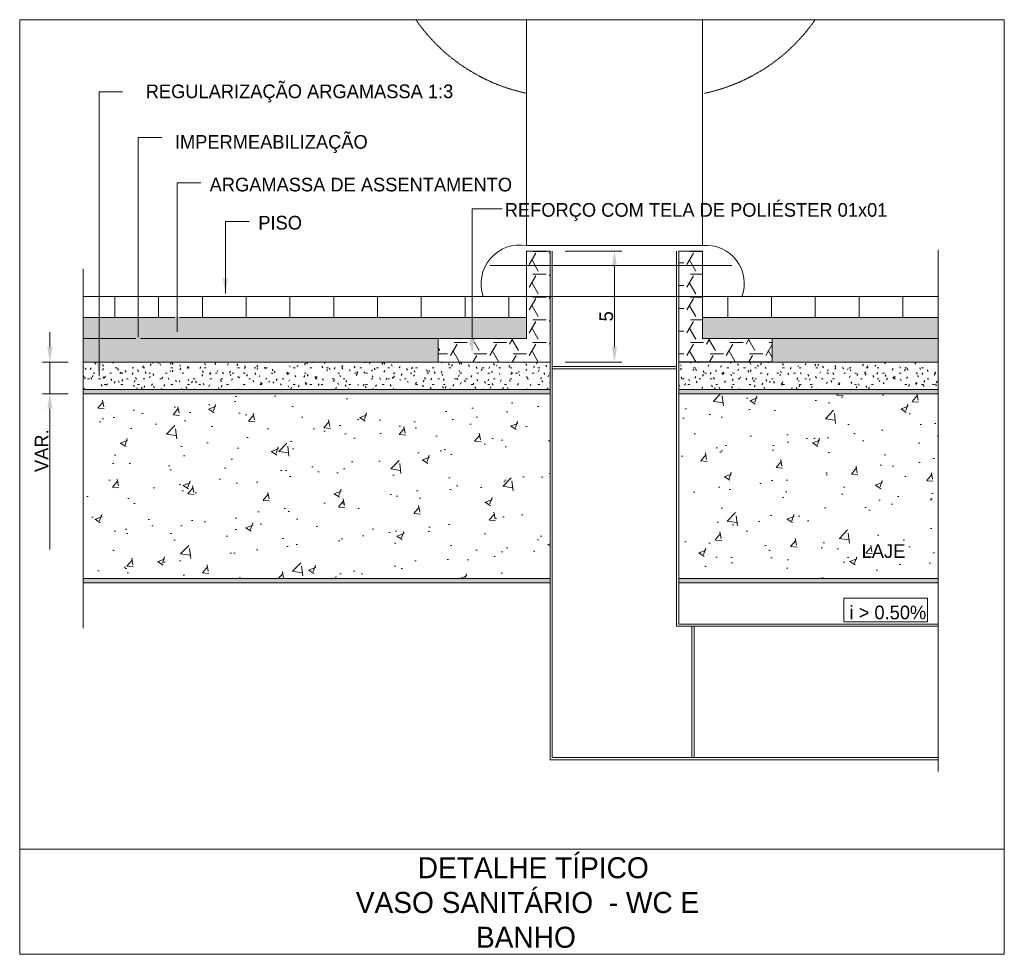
# Model space of a CAD drawing. Header units: millimetres. Extents: x -18260 to 188148, y -14086 to 2351883.
# Tile 253 of 256: x 175205 to 179703, y 1995 to 6263. Entities that reach past the tile are written whole.
import ezdxf

# ---------------------------------------------------------------- set-up
doc = ezdxf.new("R2010")
doc.units = ezdxf.units.MM
doc.linetypes.add('Projeção', pattern=[3.5, 2, -1.5])
for name, color, linetype, lineweight in [('A-DETL', 90, 'Continuous', 9), ('A-DETL-GENF', 92, 'Continuous', 50), ('A-DETL-THIN', 151, 'Continuous', 9), ('A-FLOR-OVHD', 1, 'Projeção', 9), ('G-ANNO-TEXT', 231, 'Continuous', 9)]:
    doc.layers.add(name, color=color, linetype=linetype, lineweight=lineweight)
doc.styles.add('Century Gothic_6', font='GOTHIC.TTF', dxfattribs={"height": 95.99148})
doc.styles.add('Century Gothic_7', font='GOTHIC.TTF', dxfattribs={"height": 62.394462})
pattern_1 = [(0, (172847.983, 0), (101.6, 25.4), [8.382, -67.818, 8.382, -67.818, -406.4]), (0, (172847.983, 0), (101.6, 25.4), [-152.4, 8.382, -144.018, 8.382, -67.818, -177.8]), (0, (172847.983, 0), (101.6, 25.4), [-381, 8.382, -42.418, 8.382, -118.618]), (120, (172886.083, 12.7), (-72.797045, 75.28818), [8.382, -67.818, 8.382, -67.818, -406.4]), (120, (172886.083, 12.7), (-72.797045, 75.28818), [-152.4, 8.382, -144.018, 8.382, -67.818, -177.8]), (120, (172886.083, 12.7), (-72.797045, 75.28818), [-381, 8.382, -42.418, 8.382, -118.618]), (240, (172898.783, 63.5), (-28.802955, -100.68818), [8.382, -67.818, 8.382, -67.818, -406.4]), (240, (172898.783, 63.5), (-28.802955, -100.68818), [-152.4, 8.382, -144.018, 8.382, -67.818, -177.8]), (240, (172898.783, 63.5), (-28.802955, -100.68818), [-381, 8.382, -42.418, 8.382, -118.618])]
pattern_2 = [(90, (-2594360.34, -1359979.98), (-200, 1e-14), [])]

msp = doc.modelspace()

# ---------------------------------------------------------------- hatches: boundary and pattern name
at = {"layer": 'A-DETL-GENF', "lineweight": 9}
h = msp.add_hatch(dxfattribs=at)
h.set_pattern_fill('FP_267', color=12, style=0, pattern_type=2)
h.set_pattern_definition([(180, (-2594210.34, -1359928.02), (-1e-14, -103.923), [60, -120]), (60, (-2594210.34, -1359928.02), (-0.000412, 103.9232863), [60, -300]), (120, (-2594180.34, -1359876.06), (0.000412, 103.9232863), [60, -300]), (180, (-2594210.34, -1359824.1), (-1e-14, -103.923), [60, -120]), (60, (-2594300.34, -1359876.06), (-0.000412, 103.9232863), [60, -300]), (120, (-2594270.34, -1359928.02), (0.000412, 103.9232863), [60, -300]), (180, (-2594210.34, -1360031.94), (-1e-14, -103.923), [60, -120]), (60, (-2594210.34, -1360031.943), (-0.000412, 103.9232863), [60, -300]), (120, (-2594180.34, -1359979.98), (0.000412, 103.9232863), [60, -300]), (60, (-2594300.34, -1359979.98), (-0.000412, 103.9232863), [60, -300]), (120, (-2594270.34, -1360031.943), (0.000412, 103.9232863), [60, -300]), (180, (-2594300.34, -1359979.98), (-1e-14, -103.923), [60, -120]), (180, (-2594300.34, -1359876.06), (-1e-14, -103.923), [60, -120])])
h.paths.add_polyline_path([(177628.396, 4698.954), (177628.396, 5206.048), (177520.334, 5206.048), (177520.334, 4806.913), (177116.751, 4806.913), (177116.751, 4698.954), (177283.184, 4698.954)])
h.paths.add_polyline_path([(178216.145, 4701.048), (178642.368, 4701.048), (178642.368, 4806.913), (178324.126, 4806.913), (178324.126, 5206.048), (178216.145, 5206.048)])
h.paths.add_polyline_path([(177271.704, 4734.565), (177260.224, 4803.445), (177283.184, 4803.445), (177272.723, 4740.677)])
at = {"layer": 'A-DETL-GENF'}
for points in [[(177910.796, 5137.168), (177933.756, 5137.168), (177922.276, 5206.048)], [(176144.907, 5012.843), (176156.364, 5081.727), (176133.404, 5081.719)], [(175924.331, 4837.97), (175935.811, 4906.85), (175912.851, 4906.85)], [(175745.909, 4744.576), (175757.389, 4813.456), (175734.429, 4813.456)], [(177271.704, 4734.565), (177283.184, 4803.445), (177260.224, 4803.445)], [(175343.05, 4698.954), (175354.53, 4767.834), (175331.57, 4767.834)], [(177922.276, 4698.954), (177933.756, 4767.834), (177910.796, 4767.834)], [(175567.486, 4635.176), (175578.116, 4698.954), (175556.857, 4698.954)], [(175331.57, 4486.129), (175354.53, 4486.129), (175343.05, 4555.009)]]:
    msp.add_hatch(color=240, dxfattribs=at).paths.add_polyline_path(points)
at = {"layer": 'A-DETL-GENF', "lineweight": 9}
h = msp.add_hatch(dxfattribs=at)
h.set_pattern_fill('FP_266', color=242, style=0, pattern_type=2)
h.set_pattern_definition(pattern_2)
h.paths.add_polyline_path([(175935.149, 4902.877), (177520.33, 4902.877), (177520.327, 4998.84), (175495.078, 4998.84), (175495.092, 4902.877), (175913.514, 4902.877), (175912.851, 4906.85), (175935.811, 4906.85)])
h = msp.add_hatch(dxfattribs=at)
h.set_pattern_fill('FP_266', color=242, style=0, pattern_type=2)
h.set_pattern_definition(pattern_2)
h.paths.add_polyline_path([(178324.126, 4902.877), (179400.757, 4902.877), (179400.734, 4998.84), (178324.126, 4998.84)])
h = msp.add_hatch(dxfattribs=at)
h.set_pattern_fill('FP_265', color=40, style=0, pattern_type=2)
h.set_pattern_definition([(90, (-2594346.2, -1359937.555), (-84.853, 5e-15), [30, -26.569]), (45, (-2594346.2, -1359937.555), (84.85281374, 113.13708499), [20, -220]), (135, (-2594346.2, -1359937.555), (-84.85281374, 113.13708499), [20, -220]), (90, (-2594289.63, -1359994.12), (-84.853, 5e-15), [30, -26.569]), (45, (-2594289.631, -1359994.124), (84.85281374, 113.13708499), [20, -220]), (135, (-2594289.631, -1359994.124), (-84.85281374, 113.13708499), [20, -220])])
h.paths.add_polyline_path([(178642.368, 4806.913), (179400.779, 4806.913), (179400.757, 4902.877), (178324.126, 4902.877), (178324.126, 4806.913)])
h.paths.add_polyline_path([(177520.334, 4806.913), (177520.33, 4902.877), (175935.149, 4902.877), (175924.331, 4837.97), (175913.514, 4902.877), (175495.092, 4902.877), (175495.106, 4806.913), (175735.519, 4806.913), (175734.429, 4813.456), (175757.389, 4813.456), (175756.298, 4806.913), (177520.33, 4806.913)])
at = {"layer": 'A-DETL-GENF'}
h = msp.add_hatch(color=30, dxfattribs=at)
h.paths.add_polyline_path([(179401.161, 4698.954), (179401.161, 4806.913), (178642.368, 4806.913), (178642.368, 4698.954)])
h.paths.add_polyline_path([(175495.106, 4698.954), (177116.751, 4698.954), (177116.751, 4806.913), (175756.298, 4806.913), (175745.909, 4744.576), (175735.519, 4806.913), (175495.106, 4806.913)])
at = {"layer": 'A-DETL-GENF', "lineweight": 9}
h = msp.add_hatch(dxfattribs=at)
h.set_pattern_fill('FP_258', color=40, style=0, pattern_type=2)
h.set_pattern_definition(pattern_1)
h.paths.add_polyline_path([(177628.351, 4555.009), (177628.414, 4555.009), (177628.351, 4698.954), (175578.116, 4698.954), (175567.486, 4635.176), (175556.857, 4698.954), (175495.271, 4698.954), (175495.397, 4575.009), (177628.351, 4575.009)])
h = msp.add_hatch(dxfattribs=at)
h.set_pattern_fill('FP_258', color=40, style=0, pattern_type=2)
h.set_pattern_definition(pattern_1)
h.paths.add_polyline_path([(179401.161, 4564.796), (179401.18, 4564.796), (179401.113, 4698.954), (178216.163, 4698.954), (178216.163, 4575.009), (179401.113, 4575.009), (179401.113, 4564.796)])
h = msp.add_hatch(dxfattribs=at)
h.set_pattern_fill('FP_264', color=8, style=0, pattern_type=2)
h.set_pattern_definition([(50, (1470625.77, 354002.6), (344.254197, -30.11879), [35.997, -395.965]), (355, (1470625.77, 354002.6), (-66.59446, 361.01988), [28.797, -316.772]), (100.451, (1470654.46, 354000.1), (277.661864, 330.89985), [30.593, -336.518]), (46.184, (1470625.77, 354098.6), (512.23041, -79.44379), [53.995, -593.947]), (96.636, (1470668.46, 354091.97), (448.59507, 467.53857), [45.889, -504.777]), (351.184, (1470625.77, 354098.6), (448.59994, 467.53338), [43.196, -475.158]), (21, (1470673.77, 354074.6), (286.489625, -193.240234), [35.997, -395.965]), (326, (1470673.77, 354074.6), (116.78109, 348.04073), [28.797, -316.772]), (71.451, (1470697.64, 354058.5), (403.27197, 154.79839), [30.593, -336.518]), (37.5, (1470625.77, 354002.6), (5.836287, 159.774844), [0, -312.932, 0, -321.571, -317.972]), (37.5, (1470625.77, 354002.6), (5.836287, 159.774844), [-634.504, 0, -317.972]), (7.5, (1470625.77, 354002.6), (126.262447, 189.301053), [0, -183.344, 0, -305.733, -121.189]), (7.5, (1470625.77, 354002.6), (126.262447, 189.301053), [-489.077, 0, -121.189]), (327.5, (1470518.74, 354002.6), (256.212666, -10.8253), [0, -119.989, 0, -374.367, -496.756]), (327.5, (1470518.74, 354002.6), (256.212666, -10.8253), [-494.356, 0, -496.756]), (317.5, (1470470.75, 354002.6), (279.904643, 48.045915), [0, -155.986, 0, -248.618, -352.769]), (317.5, (1470470.75, 354002.6), (279.904643, 48.045915), [-404.604, 0, -352.769])])
h.paths.add_polyline_path([(179401.113, 3691.336), (179401.245, 3691.336), (179401.041, 4555.009), (178216.122, 4555.009), (178216.092, 3711.336), (179401.113, 3711.336)])
h.paths.add_polyline_path([(175495.397, 3691.336), (175495.416, 3711.336), (177628.349, 3711.336), (177628.351, 4555.009), (175495.271, 4555.009), (175495.395, 3711.336)])
at = {"layer": 'A-DETL-GENF'}
h = msp.add_hatch(color=231, dxfattribs=at)
h.paths.add_polyline_path([(179401.113, 3691.336), (179401.113, 3711.336), (178216.091, 3711.336), (178216.091, 3691.336)])
h.paths.add_polyline_path([(177628.351, 3691.336), (177628.351, 3711.336), (175495.397, 3711.336), (175495.397, 3691.336)])
h.paths.add_polyline_path([(179401.113, 4555.009), (179401.113, 4575.009), (178216.091, 4575.009), (178216.091, 4555.009)])
h.paths.add_polyline_path([(177628.351, 4555.009), (177628.351, 4575.009), (175495.397, 4575.009), (175495.397, 4555.009)])

# ---------------------------------------------------------------- linework, layer by layer
at = {"layer": 'A-DETL'}
for p, q in [((179703.294, 6263.198), (175205.135, 6263.198)), ((175205.135, 6263.198), (175205.135, 1994.86)), ((177520.448, 6263.198), (177520.448, 5927.174)), ((178324.889, 5929.173), (178324.889, 6263.198)), ((179703.294, 1994.86), (179703.294, 6263.198)), ((175567.486, 4635.176), (175567.486, 5933.807)), ((175567.486, 5933.807), (175675.445, 5933.807)), ((177520.448, 5927.174), (177520.448, 5231.585)), ((178324.889, 5231.585), (178324.889, 5929.173)), ((175745.909, 4813.456), (175745.909, 5725.748)), ((175745.909, 5725.748), (175853.868, 5725.748)), ((175924.331, 4837.97), (175924.331, 5517.689)), ((175924.331, 5517.689), (176032.29, 5517.689)), ((177271.704, 4803.445), (177271.704, 5398.96)), ((177271.704, 5398.96), (177409.464, 5398.96)), ((176144.907, 5012.843), (176144.796, 5342.124)), ((176144.796, 5342.124), (176252.755, 5342.124)), ((177628.396, 5206.048), (177520.436, 5206.048)), ((177520.436, 5206.048), (177520.455, 4806.913)), ((177628.414, 4698.954), (177628.396, 5206.048)), ((177628.396, 5206.048), (177628.396, 2883.673)), ((177638.396, 5206.048), (177638.396, 2893.673)), ((177697.282, 5206.048), (177956.716, 5206.048)), ((178206.145, 3493.009), (178206.145, 5206.048)), ((178216.163, 4698.954), (178216.145, 5206.048)), ((178216.145, 5206.048), (178324.102, 5206.048)), ((178216.145, 5206.048), (178216.145, 3503.009)), ((178324.126, 4806.913), (178324.102, 5206.048)), ((177922.276, 4767.834), (177922.276, 5137.168)), ((177667.869, 4998.84), (177631.868, 4998.84)), ((175343.05, 4767.834), (175343.05, 4836.714)), ((175735.519, 4806.913), (175494.906, 4806.913)), ((175494.906, 4806.913), (175735.519, 4806.913)), ((175494.906, 4806.913), (175735.519, 4806.913)), ((177520.455, 4806.913), (175756.298, 4806.913)), ((175756.298, 4806.913), (177520.455, 4806.913)), ((175756.298, 4806.913), (177520.455, 4806.909)), ((177116.751, 4806.91), (177116.751, 4701.048)), ((178324.126, 4806.913), (179400.884, 4806.913)), ((179400.884, 4806.913), (178324.126, 4806.913)), ((179401.114, 4806.913), (178324.126, 4806.913)), ((178642.368, 4806.913), (178642.368, 4698.954)), ((175426.026, 4698.954), (175308.61, 4698.954)), ((175343.05, 4698.954), (175343.05, 4555.009)), ((175494.906, 4698.954), (177628.414, 4698.954)), ((175495.238, 4698.954), (177628.414, 4698.954)), ((177638.396, 4678.954), (178206.145, 4678.954)), ((177697.294, 4698.954), (177956.716, 4698.954)), ((179401.13, 4698.954), (178216.163, 4698.954)), ((177638.396, 4668.954), (178206.145, 4668.954)), ((175426.391, 4555.009), (175308.61, 4555.009)), ((175343.05, 4486.129), (175343.05, 3844.119)), ((179351.905, 3620.874), (178970.585, 3620.874)), ((178970.585, 3620.874), (178970.585, 3513.009)), ((179351.905, 3513.009), (179351.905, 3620.874)), ((178970.585, 3513.009), (179351.905, 3513.009)), ((179401.167, 3493.009), (178206.145, 3493.009)), ((179401.165, 3503.009), (178216.145, 3503.009)), ((178276.145, 3493.009), (178276.145, 2893.673)), ((178286.145, 3493.009), (178286.145, 2893.673)), ((179401.298, 2883.673), (177628.396, 2883.673)), ((179401.296, 2893.673), (177638.396, 2893.673)), ((175205.135, 2474.678), (179703.294, 2474.678)), ((175205.135, 1994.86), (179703.294, 1994.86))]:
    msp.add_line(p, q, dxfattribs=at)
at = {"layer": 'A-DETL', "linetype": 'Projeção'}
for p, q in [((179401.309, 2830.354), (179400.796, 5213.334)), ((175495.428, 3483.727), (175495.171, 5125.511))]:
    msp.add_line(p, q, dxfattribs=at)
at = {"layer": 'A-DETL'}
for centre, radius, start, end in [((177489.994, 5057.39), 176.836, 80.083482, 199.335308), ((178342.216, 5059.256), 173.198, 338.80519, 95.741414)]:
    msp.add_arc(centre, radius, start, end, dxfattribs=at)
at = {"layer": 'A-DETL-THIN'}
for p, q in [((177628.396, 5206.048), (177520.334, 5206.048)), ((177520.334, 5206.048), (177520.334, 4806.913)), ((177628.396, 4698.954), (177628.396, 5206.048)), ((178216.145, 5206.048), (178216.145, 4701.048)), ((178324.126, 5206.048), (178216.145, 5206.048)), ((178324.126, 4806.913), (178324.126, 5206.048)), ((175495.078, 4998.84), (175495.092, 4902.877)), ((177520.327, 4998.84), (175495.078, 4998.84)), ((179400.734, 4998.84), (178324.126, 4998.84)), ((179400.757, 4902.877), (179400.734, 4998.84)), ((175495.092, 4902.877), (175495.106, 4806.913)), ((175495.092, 4902.877), (175913.514, 4902.877)), ((175935.149, 4902.877), (177520.33, 4902.877)), ((178324.126, 4902.877), (179400.757, 4902.877)), ((179400.779, 4806.913), (179400.757, 4902.877)), ((175735.519, 4806.913), (175495.106, 4806.913)), ((175495.106, 4806.913), (175495.106, 4698.954)), ((177116.751, 4806.913), (175756.298, 4806.913)), ((177520.334, 4806.913), (177116.751, 4806.913)), ((177116.751, 4698.954), (177116.751, 4806.913)), ((178642.368, 4806.913), (178324.126, 4806.913)), ((179401.161, 4806.913), (178642.368, 4806.913)), ((178642.368, 4806.913), (178642.368, 4698.954)), ((179401.161, 4698.954), (179401.161, 4806.913)), ((175495.106, 4698.954), (177116.751, 4698.954)), ((175495.271, 4698.954), (175495.292, 4555.009)), ((177116.751, 4698.954), (177628.396, 4698.954)), ((177628.414, 4555.009), (177628.414, 4698.954)), ((178216.145, 4701.048), (178642.368, 4701.048)), ((178642.368, 4698.954), (178216.163, 4698.954)), ((178216.163, 4698.954), (178216.163, 4575.009)), ((178642.368, 4698.954), (179401.161, 4698.954)), ((179401.18, 4564.796), (179401.161, 4698.954)), ((175495.271, 4555.009), (175495.395, 3711.336)), ((177628.351, 4575.009), (175495.397, 4575.009)), ((175495.397, 4575.009), (175495.397, 4555.009)), ((175495.397, 4555.009), (177628.351, 4555.009)), ((177628.349, 3711.336), (177628.396, 4555.009)), ((177628.351, 4555.009), (177628.351, 4575.009)), ((179401.113, 4575.009), (178216.091, 4575.009)), ((178216.091, 4575.009), (178216.091, 4555.009)), ((178216.091, 4555.009), (179401.113, 4555.009)), ((178216.122, 4555.009), (178216.092, 3711.336)), ((179401.245, 3691.336), (179401.041, 4555.009)), ((179401.113, 4555.009), (179401.113, 4575.009)), ((177628.351, 3711.336), (175495.397, 3711.336)), ((175495.397, 3711.336), (175495.397, 3691.336)), ((175495.397, 3691.336), (177628.351, 3691.336)), ((177628.351, 3691.336), (177628.351, 3711.336)), ((179401.113, 3711.336), (178216.091, 3711.336)), ((178216.091, 3711.336), (178216.091, 3691.336)), ((178216.091, 3691.336), (179401.113, 3691.336)), ((179401.113, 3691.336), (179401.113, 3711.336))]:
    msp.add_line(p, q, dxfattribs=at)
at = {"layer": 'A-FLOR-OVHD'}
for p, q in [((177520.448, 5231.585), (178324.889, 5231.585)), ((177353.613, 5141.286), (178460.786, 5141.286)), ((177323.132, 4998.84), (178504.535, 4998.84))]:
    msp.add_line(p, q, dxfattribs=at)
for centre, start, end in [((177690.67, 6731.536), 214.72461, 258.051185), ((178163.542, 6731.536), 281.948815, 325.27539)]:
    msp.add_arc(centre, 822.176, start, end, dxfattribs=at)

# ---------------------------------------------------------------- texts
at = {"layer": 'G-ANNO-TEXT', "color": 7, "attachment_point": 1}
for s, insert, char_height, width, style in [('REGULARIZAÇÃO ARGAMASSA 1:3', (175780.93, 5967.183), 62.39446, 1735.65344, 'Century Gothic_7'), ('IMPERMEABILIZAÇÃO', (175914.251, 5736.33), 62.39446, 1078.26969, 'Century Gothic_7'), ('ARGAMASSA DE ASSENTAMENTO', (176072.848, 5541.342), 62.39446, 1649.47203, 'Century Gothic_7'), ('REFORÇO COM TELA DE POLIÉSTER 01x01', (177421.241, 5425.779), 62.39446, 2076.37063, 'Century Gothic_7'), ('PISO', (176295.196, 5367.281), 62.3945, 234.49359, 'Century Gothic_7'), ('LAJE', (179051.651, 3867.423), 62.3945, 230.48516, 'Century Gothic_7'), ('i > 0.50%', (178996.296, 3587.292), 62.3945, 430.90703, 'Century Gothic_7'), ('DETALHE TÍPICO', (177023.384, 2438.247), 95.99148, 1220.56922, 'Century Gothic_6'), ('VASO SANITÁRIO  - WC E ', (176740.611, 2279.497), 95.99148, 1952.10906, 'Century Gothic_6'), ('BANHO', (177289.621, 2120.747), 95.9915, 575.21078, 'Century Gothic_6')]:
    msp.add_mtext(s, dxfattribs=dict(at, insert=insert, char_height=char_height, width=width, style=style))
at = {"layer": 'G-ANNO-TEXT', "color": 7, "attachment_point": 1, "rotation": 90, "style": 'Century Gothic_7'}
for s, insert, char_height, width in [('5', (177853.371, 4885.237), 62.394, 58.12234), ('VAR.', (175274.157, 4197.416), 62.3945, 240.50625)]:
    msp.add_mtext(s, dxfattribs=dict(at, insert=insert, char_height=char_height, width=width))

doc.saveas('drawing.dxf')
